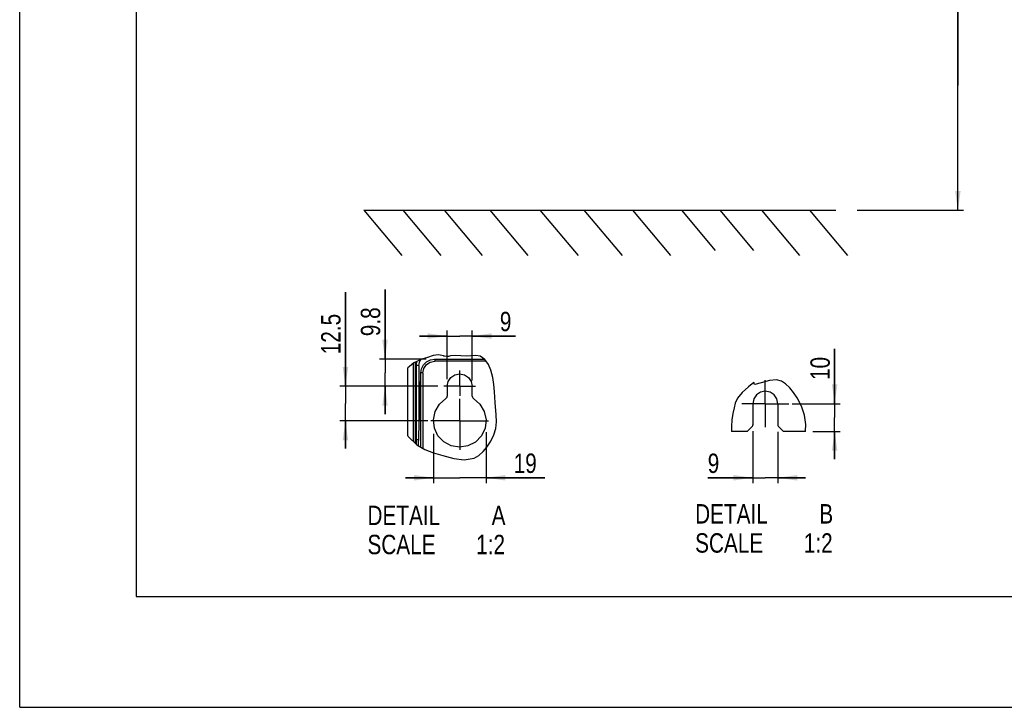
# Model space of a CAD drawing. Extents: x 0 to 594, y 0 to 420.
# Tile 1 of 73: x 0 to 178, y 0 to 124. Entities that reach past the tile are written whole.
import ezdxf

# ---------------------------------------------------------------- set-up
doc = ezdxf.new("R2010")
doc.units = 0
doc.header["$LTSCALE"] = 32.67
doc.linetypes.add('CENTER', pattern=[0.6, 0.375, -0.075, 0.075, -0.075])
doc.layers.get('0').update_dxf_attribs({"linetype": 'CONTINUOUS'})
doc.layers.add('DATUM_AXIS', color=7, linetype='CONTINUOUS')
doc.styles.get("Standard").update_dxf_attribs({"font": 'txt', "width": 0.8})
doc.dimstyles.get("Standard").update_dxf_attribs({"dimtxt": 2.5, "dimasz": 2.5, "dimexe": 1.25, "dimexo": 0.625, "dimtad": 1, "dimcen": 2.5, "dimazin": 3, "dimtfac": 1, "dimtmove": 0, "dimatfit": 3})

# ---------------------------------------------------------------- blocks, each defined once
blk = doc.blocks.new('_FILLED')
at = {"color": 0, "linetype": 'BYBLOCK'}
blk.add_solid([(0, 0), (-1, 0.143), (-1, -0.143)], dxfattribs=at)
blk = doc.blocks.new('*D1')
at = {"color": 2, "linetype": 'CONTINUOUS'}
for p, q in [((169.21, 112.12), (169.21, 180.34)), ((142.64, 134.61), (170.21, 134.61)), ((169.21, 134.61), (169.21, 112.12)), ((169.21, 89.63), (169.21, 112.12)), ((151.02, 89.63), (170.21, 89.63))]:
    blk.add_line(p, q, dxfattribs=at)
at = {"color": 2, "linetype": 'CONTINUOUS', "xscale": 3.5, "yscale": 3.5, "zscale": 3.5}
for p, rotation in [((169.21, 134.61), 90), ((169.21, 89.63), 270)]:
    blk.add_blockref('_FILLED', p, dxfattribs=dict(at, rotation=rotation))
at = {"color": 5, "linetype": 'CONTINUOUS', "width": 0.8}
for s, p in [('AIR SPACE INLET', (173.59, 138.34)), (' MIN', (168.34, 146.74)), ('225', (168.34, 138.34))]:
    blk.add_text(s, height=3.5, rotation=90, dxfattribs=at).set_placement(p)
blk = doc.blocks.new('*D7')
at = {"color": 2, "linetype": 'CONTINUOUS'}
for p, q in [((65.89, 62.79), (65.89, 75.32)), ((65.89, 75.32), (65.89, 60.34)), ((73.29, 62.79), (64.89, 62.79)), ((65.89, 52.89), (65.89, 60.34)), ((75.39, 57.89), (64.89, 57.89)), ((65.89, 57.89), (65.89, 52.89))]:
    blk.add_line(p, q, dxfattribs=at)
at = {"color": 2, "linetype": 'CONTINUOUS', "xscale": 3.5, "yscale": 3.5, "zscale": 3.5}
for p, rotation in [((65.89, 62.79), 270), ((65.89, 57.89), 90)]:
    blk.add_blockref('_FILLED', p, dxfattribs=dict(at, rotation=rotation))
at = {"color": 5, "linetype": 'CONTINUOUS', "width": 0.8}
blk.add_text('9.8', height=3.5, rotation=90, dxfattribs=at).set_placement((65.02, 66.92))
blk = doc.blocks.new('*D8')
at = {"color": 2, "linetype": 'CONTINUOUS'}
for p, q in [((58.75, 57.89), (58.75, 74.86)), ((58.75, 74.86), (58.75, 54.77)), ((75.36, 57.89), (57.75, 57.89)), ((58.75, 46.64), (58.75, 54.77)), ((73.64, 51.64), (57.75, 51.64)), ((58.75, 51.64), (58.75, 46.64))]:
    blk.add_line(p, q, dxfattribs=at)
at = {"color": 2, "linetype": 'CONTINUOUS', "xscale": 3.5, "yscale": 3.5, "zscale": 3.5}
for p, rotation in [((58.75, 57.89), 270), ((58.75, 51.64), 90)]:
    blk.add_blockref('_FILLED', p, dxfattribs=dict(at, rotation=rotation))
at = {"color": 5, "linetype": 'CONTINUOUS', "width": 0.8}
blk.add_text('12.5', height=3.5, rotation=90, dxfattribs=at).set_placement((57.87, 63.66))
blk = doc.blocks.new('*D9')
at = {"color": 2, "linetype": 'CONTINUOUS'}
for p, q in [((132.23, 49.82), (132.23, 40.39)), ((136.73, 49.68), (136.73, 40.39)), ((132.23, 41.39), (124.09, 41.39)), ((124.09, 41.39), (134.48, 41.39)), ((141.73, 41.39), (134.48, 41.39)), ((136.73, 41.39), (141.73, 41.39))]:
    blk.add_line(p, q, dxfattribs=at)
at = {"color": 2, "linetype": 'CONTINUOUS', "xscale": 3.5, "yscale": 3.5, "zscale": 3.5}
for p, rotation in [((132.23, 41.39), 359.9914105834), ((136.73, 41.39), 179.9869067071)]:
    blk.add_blockref('_FILLED', p, dxfattribs=dict(at, rotation=rotation))
at = {"color": 5, "linetype": 'CONTINUOUS', "width": 0.8}
blk.add_text('9', height=3.5, dxfattribs=at).set_placement((124.09, 42.26))
blk = doc.blocks.new('*D10')
at = {"color": 2, "linetype": 'CONTINUOUS'}
for p, q in [((146.98, 54.75), (146.98, 64.62)), ((146.98, 64.62), (146.98, 52.25)), ((139.35, 54.75), (147.98, 54.75)), ((146.98, 44.75), (146.98, 52.25)), ((143.03, 49.75), (147.98, 49.75)), ((146.98, 49.75), (146.98, 44.75))]:
    blk.add_line(p, q, dxfattribs=at)
at = {"color": 2, "linetype": 'CONTINUOUS', "xscale": 3.5, "yscale": 3.5, "zscale": 3.5}
for p, rotation in [((146.98, 54.75), 270), ((146.98, 49.75), 90)]:
    blk.add_blockref('_FILLED', p, dxfattribs=dict(at, rotation=rotation))
at = {"color": 5, "linetype": 'CONTINUOUS', "width": 0.8}
blk.add_text('10', height=3.5, rotation=90, dxfattribs=at).set_placement((146.11, 59.02))
blk = doc.blocks.new('*D11')
at = {"color": 2, "linetype": 'CONTINUOUS'}
for p, q in [((77.11, 59.15), (77.11, 67.94)), ((81.61, 58.96), (81.61, 67.94)), ((77.11, 66.94), (72.11, 66.94)), ((72.11, 66.94), (79.36, 66.94)), ((89.4, 66.94), (79.36, 66.94)), ((81.61, 66.94), (89.4, 66.94))]:
    blk.add_line(p, q, dxfattribs=at)
at = {"color": 2, "linetype": 'CONTINUOUS', "xscale": 3.5, "yscale": 3.5, "zscale": 3.5}
blk.add_blockref('_FILLED', (77.11, 66.94), dxfattribs=at)
at = {"color": 2, "linetype": 'CONTINUOUS', "xscale": 3.5, "yscale": 3.5, "zscale": 3.5, "rotation": 180}
blk.add_blockref('_FILLED', (81.61, 66.94), dxfattribs=at)
at = {"color": 5, "linetype": 'CONTINUOUS', "width": 0.8}
blk.add_text('9', height=3.5, dxfattribs=at).set_placement((86.6, 67.82))
blk = doc.blocks.new('*D12')
at = {"color": 2, "linetype": 'CONTINUOUS'}
for p, q in [((74.61, 49.3), (74.61, 40.39)), ((84.11, 49.61), (84.11, 40.39)), ((74.61, 41.39), (69.61, 41.39)), ((69.61, 41.39), (79.36, 41.39)), ((94.69, 41.39), (79.36, 41.39)), ((84.11, 41.39), (94.69, 41.39))]:
    blk.add_line(p, q, dxfattribs=at)
at = {"color": 2, "linetype": 'CONTINUOUS', "xscale": 3.5, "yscale": 3.5, "zscale": 3.5}
blk.add_blockref('_FILLED', (74.61, 41.39), dxfattribs=at)
at = {"color": 2, "linetype": 'CONTINUOUS', "xscale": 3.5, "yscale": 3.5, "zscale": 3.5, "rotation": 180}
blk.add_blockref('_FILLED', (84.11, 41.39), dxfattribs=at)
at = {"color": 5, "linetype": 'CONTINUOUS', "width": 0.8}
blk.add_text('19', height=3.5, dxfattribs=at).set_placement((89.09, 42.26))

msp = doc.modelspace()

# ---------------------------------------------------------------- linework, layer by layer
at = {"color": 7, "linetype": 'CONTINUOUS'}
for p, q in [((0, 0), (0, 420)), ((21, 400), (21, 20)), ((62.061, 89.632), (68.92, 81.458)), ((62.061, 89.632), (147.177, 89.632)), ((69.115, 89.632), (75.974, 81.458)), ((76.532, 89.632), (83.391, 81.458)), ((84.774, 89.632), (91.633, 81.458)), ((93.839, 89.632), (100.698, 81.458)), ((101.772, 89.632), (108.631, 81.458)), ((110.528, 89.632), (117.387, 81.458)), ((119.388, 89.632), (125.46, 82.395)), ((126.29, 89.632), (132.363, 82.395)), ((133.81, 89.632), (140.669, 81.458)), ((142.464, 89.632), (149.323, 81.458)), ((70.017, 48.937), (70.017, 61.205)), ((71.506, 61.634), (71.484, 48.18)), ((72.265, 59.662), (71.871, 47.186)), ((77.11, 57.891), (77.11, 56.113)), ((81.61, 56.113), (81.61, 57.891)), ((132.23, 54.75), (132.229, 50.904)), ((136.731, 54.747), (136.731, 50.908)), ((131.23, 49.75), (128.39, 49.75)), ((131.23, 49.75), (132.119, 50.639)), ((136.841, 50.639), (137.73, 49.75)), ((141.697, 49.75), (137.73, 49.75)), ((21, 20), (573, 20)), ((0, 0), (594, 0))]:
    msp.add_line(p, q, dxfattribs=at)
at = {"color": 2, "linetype": 'CONTINUOUS'}
for p, q in [((71.879, 62.506), (71.115, 62.114)), ((72.696, 62.818), (71.879, 62.506)), ((73.56, 63.105), (72.696, 62.818)), ((74.555, 63.415), (73.56, 63.105)), ((75.544, 63.568), (74.555, 63.415)), ((76.466, 63.369), (75.544, 63.568)), ((76.51, 63.346), (76.466, 63.369)), ((76.554, 63.324), (76.51, 63.346)), ((76.598, 63.303), (76.554, 63.324)), ((76.955, 63.239), (76.598, 63.303)), ((77.334, 63.287), (76.955, 63.239)), ((77.721, 63.369), (77.334, 63.287)), ((78.652, 63.426), (77.721, 63.369)), ((79.566, 63.352), (78.652, 63.426)), ((80.496, 63.303), (79.566, 63.352)), ((81.389, 63.37), (80.496, 63.303)), ((82.268, 63.426), (81.389, 63.37)), ((83.072, 63.303), (82.268, 63.426)), ((83.892, 62.743), (83.072, 63.303)), ((84.527, 61.845), (83.892, 62.743)), ((70.275, 61.48), (70.017, 61.205)), ((71.115, 62.114), (70.275, 61.48)), ((84.988, 60.793), (84.527, 61.845)), ((85.351, 59.476), (84.988, 60.793)), ((85.544, 58.184), (85.351, 59.476)), ((135.237, 58.929), (133.746, 58.531)), ((136.484, 59.039), (135.237, 58.929)), ((137.404, 58.819), (136.484, 59.039)), ((138.143, 58.348), (137.404, 58.819)), ((85.649, 56.895), (85.544, 58.184)), ((85.776, 54.965), (85.649, 56.895)), ((131.475, 57.808), (130.322, 56.763)), ((132.434, 58.562), (131.475, 57.808)), ((132.489, 58.507), (132.434, 58.562)), ((132.436, 58.454), (132.453, 58.471)), ((132.565, 58.219), (132.436, 58.454)), ((132.453, 58.471), (132.489, 58.507)), ((133.746, 58.531), (132.565, 58.219)), ((138.889, 57.626), (138.143, 58.348)), ((139.58, 56.759), (138.889, 57.626)), ((129.475, 55.741), (129.056, 54.87)), ((130.322, 56.763), (129.475, 55.741)), ((140.205, 55.811), (139.58, 56.759)), ((141.012, 54.289), (140.205, 55.811)), ((85.94, 52.742), (85.776, 54.965)), ((128.842, 54.014), (128.635, 52.972)), ((129.056, 54.87), (128.842, 54.014)), ((141.564, 52.696), (141.012, 54.289)), ((85.847, 50.289), (85.968, 51.503)), ((85.968, 51.503), (85.94, 52.742)), ((128.458, 51.83), (128.366, 50.632)), ((128.635, 52.972), (128.458, 51.83)), ((141.79, 51.002), (141.564, 52.696)), ((85.51, 49.108), (85.847, 50.289)), ((128.366, 50.632), (128.389, 49.759)), ((128.389, 49.759), (128.39, 49.75)), ((141.697, 49.75), (141.728, 49.874)), ((141.728, 49.874), (141.79, 51.002)), ((70.017, 48.937), (70.087, 48.824)), ((70.087, 48.824), (71.644, 47.316)), ((84.262, 46.92), (84.971, 47.982)), ((84.971, 47.982), (85.51, 49.108)), ((71.644, 47.316), (73.069, 46.501)), ((73.069, 46.501), (74.647, 45.904)), ((83.576, 46.117), (84.262, 46.92)), ((74.647, 45.904), (76.334, 45.4)), ((76.334, 45.4), (78.277, 44.878)), ((78.277, 44.878), (80.186, 44.623)), ((80.186, 44.623), (81.949, 44.938)), ((81.949, 44.938), (82.803, 45.434)), ((82.803, 45.434), (83.576, 46.117))]:
    msp.add_line(p, q, dxfattribs=at)
at = {"color": 9, "linetype": 'CONTINUOUS'}
for p, q in [((71.318, 62.218), (71.318, 47.632)), ((74.781, 62.848), (74.781, 62.848)), ((74.848, 62.792), (74.848, 62.417)), ((74.848, 62.792), (83.821, 62.792)), ((84.123, 62.417), (74.848, 62.417)), ((70.993, 62.022), (70.993, 47.946)), ((72.006, 61.664), (71.988, 50.894)), ((72.367, 60.998), (72.367, 60.998)), ((72.265, 59.646), (72.265, 59.662)), ((72.278, 60.357), (72.279, 60.352)), ((72.349, 60.322), (72.278, 60.322)), ((72.349, 46.913), (72.349, 60.322)), ((72.724, 60.293), (72.349, 60.293)), ((72.724, 60.295), (72.724, 46.698)), ((71.401, 51.533), (71.401, 56.248)), ((71.497, 56.248), (71.401, 56.248)), ((81.848, 55.687), (81.912, 55.704)), ((71.489, 51.533), (71.401, 51.533))]:
    msp.add_line(p, q, dxfattribs=at)
at = {"color": 7, "linetype": 'CONTINUOUS'}
for points in [[(71.632, 62.379), (71.584, 62.239), (71.518, 61.879), (71.506, 61.634)], [(72.349, 60.293), (72.47, 61.063), (72.825, 61.76), (73.378, 62.314), (74.075, 62.67), (74.848, 62.792)], [(77.11, 57.891), (77.283, 58.756), (77.77, 59.482), (78.492, 59.966), (79.351, 60.141), (80.212, 59.973), (80.941, 59.492), (81.435, 58.761), (81.61, 57.891)], [(136.731, 54.747), (136.559, 55.61), (136.071, 56.34), (135.341, 56.828), (134.48, 56.999), (133.619, 56.828), (132.89, 56.34), (132.402, 55.61), (132.23, 54.747)], [(76.481, 47.863), (75.431, 48.972), (74.785, 50.362), (74.616, 51.869), (74.933, 53.361), (75.71, 54.68), (76.872, 55.687)], [(81.848, 55.687), (83.011, 54.679), (83.787, 53.362), (84.105, 51.866), (83.93, 50.343), (83.267, 48.939), (82.195, 47.829), (80.833, 47.125), (79.325, 46.891), (77.824, 47.146), (76.481, 47.863)], [(76.872, 55.687), (76.999, 55.798), (77.082, 55.946), (77.11, 56.113)], [(81.61, 56.113), (81.639, 55.946), (81.721, 55.798), (81.848, 55.687)], [(132.119, 50.639), (132.181, 50.717), (132.217, 50.805), (132.23, 50.908)], [(136.731, 50.908), (136.743, 50.805), (136.78, 50.717), (136.841, 50.639)], [(71.484, 48.18), (71.481, 47.491), (71.48, 47.474)]]:
    msp.add_lwpolyline(points, dxfattribs=at)
at = {"color": 9, "linetype": 'CONTINUOUS'}
for points in [[(72.006, 61.664), (72.154, 62.397), (72.346, 62.684)], [(72.724, 60.295), (72.888, 61.113), (73.346, 61.795), (74.029, 62.253), (74.848, 62.417)], [(72.006, 61.664), (71.745, 61.66), (71.565, 61.649), (71.506, 61.634)], [(71.401, 56.248), (71.401, 56.283), (71.402, 56.318), (71.403, 56.353), (71.404, 56.387), (71.406, 56.421), (71.408, 56.454), (71.41, 56.487), (71.413, 56.519), (71.416, 56.55), (71.42, 56.58), (71.424, 56.609), (71.428, 56.636), (71.432, 56.663), (71.437, 56.687), (71.442, 56.711), (71.447, 56.733), (71.453, 56.753), (71.458, 56.771), (71.464, 56.788), (71.47, 56.802), (71.477, 56.815), (71.483, 56.826), (71.49, 56.834), (71.496, 56.841), (71.498, 56.842)], [(71.488, 50.948), (71.483, 50.956), (71.477, 50.966), (71.47, 50.979), (71.464, 50.994), (71.458, 51.01), (71.453, 51.028), (71.447, 51.049), (71.442, 51.07), (71.437, 51.094), (71.432, 51.119), (71.428, 51.145), (71.424, 51.173), (71.42, 51.201), (71.416, 51.231), (71.413, 51.262), (71.41, 51.294), (71.408, 51.327), (71.406, 51.36), (71.404, 51.394), (71.403, 51.429), (71.402, 51.463), (71.401, 51.498), (71.401, 51.533)], [(71.484, 48.246), (71.544, 48.26), (71.723, 48.271), (71.906, 48.274)]]:
    msp.add_lwpolyline(points, dxfattribs=at)
at = {"layer": 'DATUM_AXIS', "color": 7, "linetype": 'CENTER'}
for p, q in [((79.36, 57.891), (79.36, 60.725)), ((134.48, 54.747), (134.48, 58.997)), ((79.36, 57.891), (76.526, 57.891)), ((79.36, 57.891), (79.36, 56.168)), ((79.36, 57.891), (82.194, 57.891)), ((79.36, 51.641), (79.36, 55.616)), ((134.48, 54.747), (130.23, 54.747)), ((134.48, 54.747), (134.48, 50.497)), ((134.48, 54.747), (138.73, 54.747)), ((79.36, 51.641), (74.15, 51.641)), ((79.36, 51.641), (84.57, 51.641)), ((79.36, 51.641), (79.36, 46.431))]:
    msp.add_line(p, q, dxfattribs=at)

# ---------------------------------------------------------------- texts
at = {"color": 5, "linetype": 'CONTINUOUS', "width": 0.8}
for s, p in [('DETAIL  ', (62.726, 32.858)), ('A', (85.126, 32.858)), ('DETAIL  ', (121.821, 33.138)), ('B', (144.221, 33.138)), ('SCALE  ', (62.726, 27.608)), ('1:2', (82.326, 27.608)), ('SCALE  ', (121.821, 27.888)), ('1:2', (141.421, 27.888))]:
    msp.add_text(s, height=3.5, dxfattribs=at).set_placement(p)

# ---------------------------------------------------------------- dimensions: what is measured, and where the dimension line sits
at = {"color": 2, "linetype": 'CONTINUOUS'}
for base, p1, p2, angle, picture, middle in [((169.212, 89.632), (142.643, 134.611), (151.015, 89.632), 270, '*D1', (169.212, 159.34)), ((58.749, 51.641), (75.36, 57.891), (73.639, 51.641), 270, '*D8', (56.124, 69.261)), ((65.892, 62.792), (75.395, 57.891), (73.288, 62.792), 90, '*D7', (63.267, 71.12)), ((146.981, 49.75), (139.347, 54.747), (143.028, 49.75), 270, '*D10', (144.356, 61.822)), ((136.728, 41.387), (132.229, 49.819), (136.73, 49.675), 359.98691, '*D9', (125.487, 44.015))]:
    dim = msp.add_linear_dim(base=base, p1=p1, p2=p2, angle=angle, dimstyle='Standard', dxfattribs=at)
    dim.commit()
    dim.dimension.update_dxf_attribs({"geometry": picture, "text_midpoint": middle, "dimtype": 128})
for base, p1, p2, picture, middle in [((81.61, 66.945), (77.11, 59.151), (81.61, 58.965), '*D11', (87.996, 69.57)), ((84.11, 41.388), (74.61, 49.296), (84.11, 49.614), '*D12', (91.889, 44.013))]:
    dim = msp.add_linear_dim(base=base, p1=p1, p2=p2, dimstyle='Standard', dxfattribs=at)
    dim.commit()
    dim.dimension.update_dxf_attribs({"geometry": picture, "text_midpoint": middle, "dimtype": 128})

doc.saveas('drawing.dxf')
